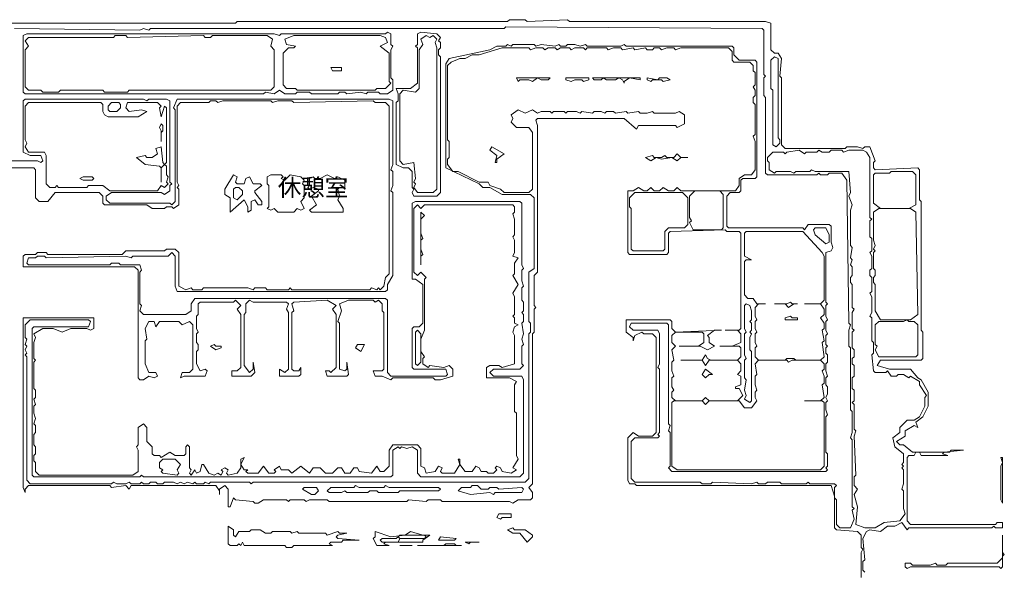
# Model space of a CAD drawing. Header units: millimetres. Extents: x -1440 to 58650, y -4147 to 35577.
# Tile 5 of 5: x 35819 to 58650, y 22823 to 35577. Entities that reach past the tile are written whole.
import ezdxf

# ---------------------------------------------------------------- set-up
doc = ezdxf.new("R2010")
doc.units = ezdxf.units.MM
doc.layers.add('EDITABLE_ROOM_LABELS', color=7, linetype='Continuous', lineweight=18, true_color=0x50555f)
doc.layers.add('RASTER_CONTOURS', color=7, linetype='Continuous', lineweight=18, true_color=0x50555f)
doc.styles.add('JAPANESE', font='msgothic.ttc')

msp = doc.modelspace()

# ---------------------------------------------------------------- linework, layer by layer
at = {"layer": 'RASTER_CONTOURS'}
for points in [[(55412, 22782), (55371, 22823), (55371, 23027), (55412, 23068), (55371, 23558), (55453, 23722), (55535, 23763), (55781, 23722), (55945, 23845), (56108, 23845), (56272, 23926), (56395, 23763), (56436, 23804), (58363, 23804), (58404, 23845), (58445, 23804), (58609, 23804), (58609, 23926), (58486, 23926), (58445, 23885), (56477, 23885), (56395, 23967), (56395, 25439), (56436, 25480), (56559, 25480), (56600, 25562), (56682, 25562), (56723, 25480), (57338, 25480), (57215, 25521), (57256, 25562), (57707, 25602), (57420, 25602), (57379, 25562), (56518, 25562), (56313, 25725), (56231, 25725), (56149, 25807), (56354, 25929), (56354, 26052), (56559, 26175), (56641, 26134), (56600, 26256), (56764, 26379), (56887, 26624), (56887, 26951), (56723, 27238), (56641, 27279), (56477, 27483), (55986, 27483), (55699, 27565), (55781, 27687), (56723, 27687), (56764, 27728), (56764, 28341), (56723, 28382), (56723, 31367), (56682, 31407), (56682, 32102), (56641, 32143), (55658, 32102), (55617, 32143), (55617, 32266), (55658, 32307), (55535, 32634), (55412, 32634), (55371, 32593), (55248, 32634), (55002, 32634), (54961, 32593), (53567, 32593), (53485, 32675), (53485, 34228), (53444, 34269), (53485, 34678), (53403, 34800), (53321, 34800), (53239, 34882), (53239, 35495), (53116, 35536), (48566, 35536), (48525, 35577), (47583, 35536), (47542, 35577), (47173, 35577), (47132, 35536), (40861, 35536), (40820, 35495), (23973, 35495)], [(35696, 35373), (38606, 35332), (38688, 35373), (38811, 35332), (38852, 35373), (47050, 35373), (47091, 35414), (53034, 35373), (53075, 35332), (53075, 34310), (53116, 34269), (53075, 34228), (53075, 33819), (53116, 33778), (53116, 32021), (53157, 31980), (54305, 31980), (54346, 32021), (54387, 31980), (54551, 31980), (54592, 32021), (54879, 32021), (55002, 31857), (55043, 28546), (55084, 28505), (55043, 28382), (55043, 28014), (55084, 27973), (55084, 26543), (55125, 26502), (55125, 26011), (55084, 25889), (55125, 25848), (55125, 24294), (55166, 24253), (55125, 24212), (55166, 24008), (55084, 23804), (54838, 23804), (54756, 23885), (54756, 24458), (54715, 24499), (54715, 24744), (54756, 24785), (54715, 24826), (54141, 24826), (54100, 24867), (54059, 24826), (53485, 24826), (53444, 24867), (53157, 24867), (53116, 24826), (52952, 24826), (52911, 24867), (52788, 24826), (51887, 24867), (51846, 24826), (51641, 24826), (51600, 24867), (50083, 24867), (50001, 24948), (50001, 25807), (50083, 25889), (50616, 25889), (50657, 25929), (50616, 25970), (50657, 26011), (50657, 27483), (50616, 27524), (50657, 27606), (50657, 28301), (50616, 28382), (50042, 28382), (49960, 28464), (50001, 28546), (50821, 28546), (50862, 28505), (50862, 26216), (50903, 26175), (50862, 26052), (50903, 26011), (50903, 25234), (50862, 25194), (50944, 25112), (54510, 25112), (54551, 25153), (54510, 25194), (54551, 25234), (54551, 25521), (54510, 25562), (54510, 26379), (54551, 26420), (54510, 26543), (54510, 26706), (54551, 26747), (54510, 26829), (54551, 26911), (54551, 27074), (54510, 27115), (54510, 27279), (54551, 27319), (54510, 27442), (54510, 27606), (54551, 27646), (54551, 27810), (54510, 27851), (54510, 27973), (54551, 28014), (54510, 28055), (54510, 28260), (54551, 28301), (54510, 28382), (54510, 28587), (54551, 28628), (54510, 28709), (54510, 28955), (54551, 28995), (54510, 29036), (54510, 30181), (54633, 30222), (54674, 30304), (54633, 30426), (54633, 30794), (54592, 30835), (54100, 30835), (54018, 30712), (53977, 30753), (52256, 30753), (52215, 30794), (52215, 31489), (52296, 31571), (52501, 31571), (52542, 31612), (52542, 31857), (52583, 31898), (52870, 31898), (52911, 31939), (52911, 34596), (52870, 34637), (52501, 34637), (52378, 34760), (52378, 34923), (52337, 34964), (49878, 34964), (49837, 35005), (49755, 34964), (48976, 34964), (48935, 35005), (48812, 34964), (48689, 35005), (48525, 35005), (48485, 34964), (48362, 34964), (48321, 35005), (48239, 34964), (47911, 35005), (47788, 34964), (47747, 35005), (47255, 35005), (47214, 34964), (47132, 35005), (47091, 34964), (46886, 34964), (46722, 34882), (45779, 34678), (45697, 34555), (45697, 32143), (46476, 31775), (46558, 31694), (46722, 31694), (47009, 31530), (47665, 31530), (47747, 31448), (47747, 29813), (47624, 29731), (47624, 28587), (47665, 28546), (47665, 28341), (47624, 28301), (47624, 24948), (47542, 24867), (41229, 24867), (41188, 24826), (41147, 24867), (40246, 24867), (40205, 24826), (40123, 24867), (40082, 24826), (39918, 24826), (39877, 24867), (39836, 24826), (39713, 24867), (39631, 24826), (39549, 24867), (39467, 24826), (39385, 24867), (39180, 24867), (39139, 24826), (39016, 24826), (38975, 24867), (38852, 24867), (38811, 24826), (38688, 24826), (38647, 24867), (38606, 24826), (38401, 24826), (38360, 24867), (38278, 24826), (38073, 24826), (37991, 24867), (37950, 24826), (36065, 24826), (35983, 24907), (35983, 27769), (35942, 27810), (35983, 27851), (35942, 27933), (35983, 28014), (35942, 28055), (35983, 28178), (35942, 28219), (35942, 28505), (36065, 28628), (37417, 28628), (37458, 28587), (37417, 28464), (36147, 28464), (36106, 28423), (36106, 25030), (36147, 24989), (38606, 24989), (38647, 25030), (38688, 24989), (44427, 24989), (44468, 25030), (44468, 25602), (44591, 25684), (44632, 25643), (44673, 25684), (44795, 25643), (44918, 25684), (45041, 25602), (45041, 25071), (45123, 24989), (47419, 24989), (47501, 25071), (47501, 27238), (47460, 27319), (46804, 27319), (46722, 27401), (46804, 27483), (47419, 27483), (47501, 27565), (47460, 27606), (47460, 28014), (47501, 28055), (47460, 28178), (47501, 28301), (47460, 28546), (47501, 28587), (47501, 28750), (47460, 28791), (47501, 28832), (47501, 29036), (47460, 29077), (47460, 29363), (47501, 29404), (47460, 29527), (47460, 29772), (47501, 29813), (47460, 29895), (47460, 31326), (47419, 31367), (45000, 31367), (44918, 31326), (44918, 29568), (45000, 29568), (45164, 29445), (45164, 28546), (45082, 28464), (44959, 28464), (44918, 28423), (44918, 27524), (44959, 27483), (45697, 27483), (45738, 27360), (45697, 27319), (44427, 27319), (44345, 27401), (44345, 29077), (44304, 29118), (39877, 29118), (39795, 28995), (39795, 28832), (39672, 28750), (38688, 28750), (38606, 28832), (38647, 28955), (38606, 28995), (38606, 29731), (38647, 29772), (38606, 29895), (38155, 29895), (38114, 29936), (37950, 29936), (37909, 29895), (36024, 29895), (35983, 29936), (36024, 30058), (36188, 30058), (36229, 30099), (36393, 30099), (36434, 30058), (38278, 30099), (38401, 30058), (38442, 30099), (39262, 30099), (39344, 30181), (39426, 30099), (39426, 29404), (39467, 29282), (44304, 29282), (44345, 29323), (44345, 29445), (44468, 29650), (44468, 31571), (44427, 31612), (44468, 31734), (44468, 32061), (44427, 32102), (44468, 32225), (44468, 33697), (44386, 33738), (39467, 33738), (39385, 33533), (39426, 33492), (39426, 31367), (39344, 31285), (39303, 31326), (37909, 31326), (37827, 31407), (37827, 31489), (37950, 31571), (39098, 31571), (39180, 31530), (39303, 31612), (39303, 31734), (39344, 31775), (39303, 31816), (39303, 33697), (39221, 33738), (38811, 33738), (38770, 33697), (38688, 33738), (35942, 33738), (35901, 33697), (35901, 32511), (36065, 32429), (36311, 32429), (36352, 32307), (36311, 32266), (36229, 32307), (35368, 32307)], [(35532, 32143), (36147, 32143), (36188, 32102), (36188, 31448), (36270, 31367), (36475, 31367), (36639, 31571), (37663, 31571), (37745, 31489), (37745, 31326), (37786, 31285), (38770, 31285), (38893, 31203), (39180, 31203), (39221, 31244), (39344, 31244), (39385, 31203), (39508, 31285), (39508, 31653), (39467, 31694), (39508, 31734), (39467, 31816), (39467, 33574), (39549, 33656), (40205, 33656), (40246, 33697), (40369, 33697), (40410, 33656), (40533, 33697), (41639, 33697), (41680, 33656), (41803, 33697), (42131, 33697), (42172, 33656), (44017, 33697), (44058, 33656), (44304, 33656), (44386, 33574), (44386, 29690), (44304, 29609), (44263, 29404), (44181, 29323), (44140, 29363), (44099, 29323), (43976, 29363), (43935, 29323), (42131, 29323), (42090, 29363), (42049, 29323), (41557, 29323), (41516, 29363), (41270, 29363), (41229, 29323), (41106, 29363), (40082, 29363), (40041, 29323), (39836, 29323), (39795, 29363), (39672, 29323), (39508, 29404), (39508, 30181), (39426, 30263), (39221, 30263), (39180, 30222), (38278, 30222), (38196, 30140), (36475, 30140), (36434, 30181), (36229, 30181), (36188, 30140), (35942, 30140), (35901, 30099), (35901, 29854), (38483, 29854), (38565, 29772), (38565, 27279), (38606, 27238), (38688, 27238), (38811, 27319), (38934, 27279), (39016, 27319), (38975, 27401), (38811, 27401), (38729, 27606), (38729, 28137), (38770, 28178), (38729, 28423), (38811, 28587), (38934, 28587), (38975, 28464), (39057, 28587), (39508, 28587), (39590, 28505), (39754, 28587), (39836, 28505), (39836, 27483), (39754, 27401), (39590, 27401), (39549, 27279), (39631, 27319), (40123, 27319), (40164, 27442), (40123, 27483), (40000, 27442), (39918, 27606), (39918, 27892), (39959, 27933), (39959, 28055), (39918, 28096), (39918, 28301), (39959, 28341), (39918, 28423), (39918, 28709), (39959, 28750), (39959, 28995), (40000, 29036), (40779, 29036), (40820, 29077), (40943, 28955), (40861, 28873), (40943, 28750), (40943, 27524), (40861, 27442), (40738, 27442), (40738, 27319), (41188, 27319), (41270, 27401), (41229, 27646), (41229, 27483), (41147, 27401), (41024, 27565), (41024, 28750), (41065, 28791), (41065, 28995), (41147, 29077), (41229, 29036), (42008, 29036), (42049, 28995), (42008, 28873), (42049, 28791), (42049, 27483), (41967, 27401), (41844, 27483), (41844, 27319), (42295, 27319), (42336, 27360), (42336, 27524), (42295, 27442), (42172, 27442), (42131, 27483), (42131, 28791), (42172, 28832), (42131, 28995), (42172, 29036), (42951, 29077), (43156, 28955), (43074, 28873), (43156, 28750), (43156, 27524), (43033, 27401), (42992, 27442), (42910, 27442), (42951, 27319), (43402, 27319), (43443, 27360), (43402, 27646), (43402, 27483), (43361, 27442), (43238, 27483), (43238, 28546), (43197, 28587), (43279, 28832), (43238, 28995), (43443, 29077), (44017, 29077), (44058, 29036), (44140, 29077), (44222, 28995), (44222, 28832), (44263, 28791), (44263, 27483), (44222, 27442), (44017, 27442), (44058, 27319), (44222, 27319), (44427, 27238), (44468, 27279), (45410, 27279), (45451, 27238), (45574, 27238), (45861, 27319), (45861, 27483), (45779, 27565), (45656, 27524), (45328, 27565), (45287, 27524), (45164, 27606), (45164, 27728), (45205, 27769), (45123, 27892), (45123, 28178), (45205, 28382), (45205, 29568), (45246, 29609), (45123, 29731), (45041, 29650), (44959, 29731), (44959, 31203), (45041, 31285), (45123, 31203), (45205, 31285), (47255, 31285), (47296, 31244), (47296, 31121), (47255, 31080), (47296, 30958), (47296, 30590), (47255, 30549), (47296, 30467), (47296, 30181), (47255, 30099), (47378, 30058), (47296, 29936), (47296, 29690), (47255, 29650), (47378, 29445), (47255, 29241), (47296, 29159), (47296, 28750), (47255, 28709), (47296, 28668), (47296, 28546), (47378, 28505), (47296, 28464), (47255, 28341), (47296, 28260), (47296, 27606), (47009, 27524), (46927, 27565), (46722, 27565), (46640, 27524), (46640, 27279), (47173, 27279), (47337, 27197), (47296, 27115), (47296, 26502), (47337, 26461), (47337, 25480), (47378, 25398), (47255, 25194), (47337, 25153), (47214, 25071), (47009, 25112), (46968, 25194), (46886, 25234), (46845, 25194), (46886, 25153), (46804, 25071), (46681, 25071), (46640, 25112), (46517, 25112), (46476, 25194), (46394, 25234), (46312, 25112), (46148, 25112), (46025, 25275), (46025, 25398), (45984, 25398), (46025, 25275), (45902, 25071), (45615, 25071), (45574, 25112), (45615, 25194), (45533, 25234), (45451, 25112), (45246, 25071), (45205, 25194), (45123, 25234), (45123, 25643), (45041, 25725), (44468, 25725), (44386, 25602), (44386, 25234), (44263, 25112), (44181, 25112), (44099, 25234), (43976, 25071), (43689, 25112), (43648, 25194), (43566, 25194), (43484, 25071), (43361, 25071), (43279, 25194), (43197, 25194), (43074, 25071), (42910, 25071), (42787, 25194), (42623, 25194), (42541, 25071), (42336, 25234), (42131, 25071), (42049, 25153), (41885, 25153), (41844, 25234), (41721, 25153), (41762, 25112), (41721, 25071), (41598, 25071), (41475, 25234), (41352, 25071), (41106, 25071), (41065, 25112), (41106, 25153), (41024, 25153), (40943, 25275), (41024, 25439), (40943, 25398), (40943, 25194), (40861, 25071), (40656, 25030), (40615, 25071), (40656, 25153), (40574, 25194), (40492, 25153), (40533, 25112), (40492, 25030), (40410, 25071), (40328, 25030), (40205, 25071), (40082, 25275), (40041, 25275), (40000, 25112), (39918, 25071), (39877, 25153), (39795, 25030), (39754, 25071), (39795, 25153), (39754, 25194), (39754, 25684), (39713, 25725), (39672, 25684), (39672, 25521), (39631, 25480), (39426, 25480), (39303, 25562), (39098, 25439), (39057, 25480), (38934, 25480), (38893, 25521), (38893, 25684), (38770, 25807), (38770, 26134), (38688, 26216), (38565, 26134), (38565, 25725), (38524, 25684), (38565, 25602), (38565, 25112), (38442, 25030), (36270, 25030), (36188, 25112), (36188, 25316), (36147, 25357), (36147, 25480), (36188, 25521), (36188, 25684), (36147, 25725), (36147, 25970), (36188, 26011), (36188, 26175), (36147, 26216), (36188, 26338), (36147, 26461), (36147, 26624), (36188, 26665), (36147, 26788), (36188, 26829), (36188, 26992), (36147, 27033), (36147, 27646), (36188, 27687), (36147, 27728), (36147, 28096), (36188, 28219), (36147, 28301), (36352, 28423), (36598, 28423), (36803, 28341), (37008, 28423), (37376, 28423), (37458, 28382), (37540, 28423), (37540, 28668), (35901, 28668), (35901, 24744), (35942, 24621), (35942, 24703), (36024, 24785), (37909, 24785), (37950, 24744), (38278, 24785), (38360, 24703), (38401, 24785), (40369, 24785), (40451, 24662), (40451, 24580), (40451, 24703), (40574, 24785), (40656, 24703), (40656, 24294), (40697, 24294), (40779, 24499), (40820, 24458), (41229, 24417), (41270, 24376), (41352, 24376), (41475, 24458), (42008, 24458), (42049, 24417), (42090, 24458), (42418, 24458), (42459, 24417), (42541, 24458), (42951, 24458), (42992, 24417), (44795, 24417), (44836, 24458), (45246, 24417), (45287, 24458), (45574, 24458), (45615, 24417), (47173, 24417), (47255, 24376), (47378, 24458), (47665, 24458), (47706, 24499), (47706, 24621), (47624, 24744), (47706, 24826), (47706, 28301), (47747, 28341), (47747, 28873), (47788, 28914), (47747, 28955), (47747, 29650), (47829, 29731), (47829, 33124), (47788, 33247), (47829, 33288), (49837, 33288), (50124, 33043), (50165, 33124), (51026, 33124), (51067, 33083), (51231, 33165), (51231, 33370), (51108, 33451), (51026, 33411), (50534, 33411), (50493, 33451), (50370, 33411), (50206, 33411), (50165, 33451), (49919, 33411), (49878, 33451), (49632, 33411), (49591, 33451), (49427, 33451), (49386, 33411), (49304, 33451), (49140, 33451), (49099, 33411), (48853, 33451), (48812, 33411), (48730, 33451), (48525, 33451), (48485, 33411), (48444, 33451), (48198, 33451), (48157, 33411), (48116, 33451), (47911, 33451), (47829, 33411), (47706, 33492), (47542, 33411), (47378, 33492), (47214, 33370), (47255, 33288), (47214, 33206), (47337, 33083), (47624, 33083), (47706, 32961), (47706, 31653), (47624, 31571), (47050, 31571), (46968, 31653), (46722, 31734), (46681, 31816), (46476, 31816), (45984, 32061), (45861, 32061), (45738, 32225), (45738, 32348), (45779, 32389), (45779, 32756), (45738, 32797), (45738, 34514), (45820, 34596), (46025, 34678), (46148, 34678), (46312, 34760), (46476, 34760), (47009, 34923), (47624, 34923), (47665, 34882), (47788, 34923), (47952, 34923), (47993, 34882), (48075, 34923), (48239, 34923), (48280, 34882), (48362, 34923), (48566, 34923), (48607, 34882), (48689, 34923), (48894, 34923), (48935, 34882), (48976, 34923), (49427, 34923), (49468, 34882), (49591, 34923), (49755, 34923), (49796, 34882), (50042, 34923), (50083, 34882), (50329, 34923), (50370, 34882), (50493, 34882), (50534, 34923), (50657, 34923), (50698, 34882), (50821, 34923), (50985, 34923), (51026, 34882), (51149, 34923), (52256, 34923), (52337, 34841), (52337, 34637), (52378, 34596), (52747, 34596), (52829, 34514), (52829, 34392), (52870, 34351), (52870, 34065), (52829, 34024), (52870, 33942), (52870, 33819), (52829, 33778), (52829, 33656), (52870, 33615), (52870, 32920), (52829, 32879), (52870, 32756), (52870, 32102), (52788, 31980), (52624, 31980), (52501, 31898), (52501, 31734), (52419, 31612), (51149, 31612), (51067, 31694), (50985, 31612), (50862, 31612), (50739, 31694), (50657, 31612), (50534, 31612), (50452, 31694), (50370, 31612), (50288, 31612), (50165, 31694), (50042, 31612), (49919, 31612), (49919, 30181), (49960, 30140), (50821, 30140), (50862, 30181), (50862, 30631), (50903, 30672), (52174, 30712), (52215, 30672), (52501, 30672), (52542, 30631), (52542, 28423), (52501, 28382), (52174, 28382), (52460, 28382), (52542, 28301), (52542, 28096), (52337, 28014), (52051, 28014), (52501, 28014), (52542, 27973), (52542, 27769), (52460, 27687), (51846, 27687), (51764, 27728), (51723, 27810), (51641, 27687), (51149, 27687), (51641, 27687), (51723, 27565), (51805, 27687), (52460, 27687), (52542, 27606), (52542, 27442), (52460, 27360), (52542, 27319), (52542, 27115), (52419, 27074), (52419, 27033), (52501, 27033), (52583, 26870), (52460, 26747), (51805, 26747), (51723, 26829), (51641, 26747), (51026, 26747), (50944, 26829), (50944, 26951), (50985, 26992), (50944, 27074), (50944, 27279), (50985, 27319), (50944, 27442), (50944, 27646), (50985, 27687), (50944, 27933), (51026, 28014), (50944, 28096), (50944, 28260), (51026, 28341), (51641, 28341), (51682, 28301), (51682, 28096), (51559, 28014), (51108, 28014), (51600, 28014), (51764, 27933), (51928, 28014), (51805, 28096), (51805, 28219), (51764, 28260), (51928, 28382), (52092, 28382), (51026, 28341), (50944, 28423), (50944, 28587), (50903, 28628), (49878, 28628), (49878, 28341), (50042, 28219), (50042, 28137), (50083, 28260), (50247, 28341), (50288, 28301), (50493, 28301), (50575, 28219), (50575, 26011), (50493, 25929), (50165, 25929), (50042, 26011), (49919, 25889), (49919, 24907), (49960, 24826), (50083, 24826), (50124, 24785), (54633, 24785), (54715, 24540), (54715, 23804), (54756, 23763), (55248, 23722), (55330, 23640), (55330, 23354), (55371, 23313), (55330, 23231), (55330, 22659)]]:
    msp.add_lwpolyline(points, dxfattribs=at)
for points in [[(44468, 34964), (44427, 35005), (44427, 35250), (44345, 35291), (44304, 35250), (41885, 35250), (41844, 35209), (41721, 35250), (35983, 35250), (35901, 35209), (35901, 33901), (35942, 33860), (41475, 33860), (41516, 33901), (41721, 33860), (41844, 33942), (41967, 33860), (42213, 33860), (42254, 33901), (42541, 33901), (42582, 33860), (43197, 33860), (43238, 33901), (43361, 33901), (43402, 33860), (43730, 33901), (43853, 33860), (43894, 33901), (44140, 33901), (44181, 33860), (44345, 33860), (44468, 33942), (44468, 34187), (44427, 34228), (44427, 34882)], [(35942, 35087), (36024, 35168), (37991, 35168), (38032, 35209), (38278, 35209), (38319, 35168), (40082, 35209), (40123, 35168), (40246, 35168), (40287, 35209), (41557, 35209), (41680, 35127), (41639, 34964), (41721, 34882), (41721, 34024), (41639, 33942), (38360, 33942), (38319, 33901), (37786, 33901), (37745, 33942), (36762, 33942), (36721, 33901), (36352, 33901), (36311, 33942), (36024, 33942), (35942, 34024), (35942, 34882), (36024, 34964)], [(41967, 35127), (42172, 35209), (44181, 35209), (44304, 35168), (44345, 35046), (44181, 34964), (44386, 34800), (44386, 34146), (44427, 34105), (44304, 33983), (44099, 33983), (44058, 33942), (42254, 33942), (42213, 33983), (42008, 33983), (41926, 34065), (41926, 34800), (42049, 34923), (42172, 34923), (42213, 34964), (42008, 35005)], [(45123, 35291), (45041, 35250), (45041, 35005), (45000, 34964), (45041, 34923), (45041, 34105), (44877, 33983), (44550, 33983), (44591, 33860), (44591, 33697), (44550, 33656), (44550, 32225), (44714, 32143), (44836, 32143), (44918, 32061), (44918, 31694), (44959, 31653), (44918, 31571), (44959, 31489), (45492, 31489), (45574, 31571), (45574, 34719), (45533, 34760), (45533, 34882), (45574, 34923), (45574, 35046), (45533, 35087), (45574, 35168), (45492, 35250)], [(45246, 35209), (45328, 35168), (45410, 35209), (45492, 35127), (45451, 35046), (45492, 34923), (45492, 31653), (45410, 31571), (45041, 31571), (44959, 31694), (45000, 31775), (44959, 31816), (45000, 31898), (44959, 32266), (44714, 32225), (44632, 32307), (44632, 33860), (44714, 33942), (45000, 33901), (45082, 33983), (45082, 34882), (45164, 35005), (45123, 35127)], [(53321, 34719), (53403, 34678), (53403, 32838), (53444, 32797), (53444, 32716), (53362, 32634), (53280, 32675), (53280, 33942), (53239, 33983), (53239, 34637)], [(43033, 34473), (43074, 34392), (43279, 34392), (43279, 34473)], [(47378, 34146), (47419, 34187), (47624, 34187), (47706, 34146), (47829, 34228), (47911, 34187), (48075, 34187), (48116, 34228), (47337, 34228)], [(48485, 34228), (48485, 34187), (48607, 34146), (48689, 34187), (48853, 34187), (48894, 34146), (49017, 34187), (49017, 34228)], [(49099, 34228), (49140, 34187), (49304, 34187), (49345, 34228), (49427, 34187), (49632, 34187), (49714, 34228), (49796, 34187), (49837, 34105), (49837, 34146), (49960, 34228), (50206, 34187), (50206, 34228)], [(50370, 34228), (50370, 34187), (50452, 34146), (50493, 34187), (50698, 34187), (50739, 34146), (50903, 34187), (50821, 34228), (50657, 34228), (50616, 34187)], [(35942, 33574), (36024, 33656), (37704, 33656), (37745, 33615), (37745, 33451), (37786, 33370), (37868, 33329), (38565, 33329), (38770, 33451), (38647, 33492), (38360, 33451), (38278, 33533), (38319, 33656), (39016, 33656), (39098, 33574), (39057, 33533), (39098, 33329), (39180, 33574), (39221, 33533), (39221, 32266), (39180, 32225), (39139, 32266), (39098, 32634), (38975, 32593), (39016, 32470), (38893, 32389), (38770, 32389), (38729, 32429), (38524, 32389), (38729, 32225), (39057, 32184), (39098, 32143), (39098, 31816), (39098, 32143), (39180, 32225), (39221, 32184), (39221, 31980), (39262, 31939), (39221, 31816), (39262, 31775), (39180, 31694), (39098, 31734), (39016, 31612), (37909, 31612), (37745, 31734), (37417, 31734), (37376, 31694), (36721, 31694), (36680, 31734), (36639, 31694), (36516, 31694), (36434, 31775), (36434, 32429), (36393, 32511), (36024, 32511), (35942, 32634), (35983, 32716), (35942, 32797)], [(37868, 33492), (37868, 33574), (37950, 33656), (38114, 33656), (38155, 33615), (38155, 33533), (38073, 33451), (37909, 33451)], [(39098, 33165), (39057, 33083), (39098, 33002), (39098, 32756), (39098, 32961), (39139, 33002), (39139, 33124)], [(46763, 32634), (46722, 32552), (46886, 32429), (46845, 32266), (46886, 32266), (46886, 32348), (47050, 32470)], [(51313, 32389), (51149, 32389), (51067, 32470), (50985, 32389), (50821, 32389), (50780, 32429), (50698, 32389), (50534, 32389), (50493, 32429), (50329, 32389), (50452, 32307), (50575, 32389), (50698, 32348), (50944, 32389), (51067, 32307), (51149, 32389)], [(53280, 32511), (53526, 32511), (53567, 32470), (53608, 32511), (53895, 32552), (54018, 32470), (54059, 32511), (54305, 32511), (54346, 32552), (54428, 32511), (54592, 32511), (54633, 32552), (54879, 32552), (54920, 32511), (55043, 32552), (55371, 32552), (55453, 32511), (55535, 32389), (55535, 30999), (55576, 30958), (55535, 30917), (55535, 30549), (55576, 30508), (55576, 30222), (55535, 30181), (55576, 30099), (55576, 29813), (55535, 29772), (55535, 29650), (55576, 29609), (55576, 29282), (55535, 29241), (55576, 29159), (55576, 28791), (55535, 28709), (55576, 28668), (55576, 28137), (55617, 28096), (55617, 27851), (55576, 27810), (55617, 27442), (55658, 27401), (55904, 27401), (55945, 27442), (56027, 27319), (56149, 27319), (56190, 27360), (56313, 27360), (56436, 27279), (56477, 27319), (56682, 27197), (56682, 27115), (56846, 26870), (56805, 26829), (56805, 26624), (56682, 26379), (56559, 26297), (56395, 26297), (56231, 26134), (56231, 26011), (56067, 25889), (56108, 25684), (56313, 25521), (56313, 25316), (56272, 25275), (56313, 25234), (56272, 25194), (56313, 25153), (56313, 24826), (56272, 24703), (56313, 24662), (56313, 24253), (56354, 24131), (56231, 23967), (55863, 23926), (55658, 23804), (55412, 23804), (55207, 23885), (55248, 24294), (55166, 24580), (55248, 24703), (55166, 24785), (55166, 24989), (55207, 25030), (55166, 25929), (55207, 26052), (55166, 26093), (55166, 26665), (55125, 26706), (55166, 26747), (55166, 26992), (55125, 27033), (55125, 27279), (55166, 27319), (55166, 27565), (55125, 27606), (55125, 27728), (55166, 27769), (55166, 27933), (55125, 27973), (55125, 28341), (55166, 28382), (55125, 28423), (55125, 28791), (55166, 28873), (55125, 28914), (55125, 29445), (55084, 29486), (55084, 29609), (55125, 29650), (55125, 29854), (55084, 29895), (55125, 30017), (55084, 30058), (55125, 30304), (55084, 30345), (55084, 31162), (55125, 31285), (55043, 31489), (55084, 31571), (55043, 32061), (54264, 32061), (54182, 32102), (54141, 32061), (53813, 32061), (53772, 32021), (53690, 32061), (53362, 32061), (53321, 32021), (53198, 32102), (53198, 32266), (53157, 32307), (53157, 32389)], [(40779, 31980), (40574, 31653), (40574, 31530), (40697, 31448), (40697, 31121), (41024, 31407), (41106, 31244), (41106, 31121), (41188, 31162), (41188, 31367), (41270, 31407), (41352, 31285), (41434, 31285), (41434, 31367), (41270, 31571), (41270, 31612), (41434, 31734), (41393, 31775), (41229, 31775), (41147, 31939), (41065, 31898), (41024, 31775), (40861, 31775), (40820, 31816), (40861, 31939)], [(41557, 31939), (41557, 31775), (41598, 31734), (41598, 31244), (41557, 31203), (41639, 31162), (41721, 31203), (41803, 31121), (42172, 31121), (42254, 31203), (42336, 31162), (42418, 31203), (42336, 31367), (42418, 31448), (42418, 31734), (42377, 31775), (42418, 31857), (42336, 31939), (42090, 31980), (41967, 31857), (41885, 31898), (41926, 31939), (41885, 31980), (41639, 31980)], [(42541, 31898), (42541, 31734), (42500, 31694), (42541, 31653), (42623, 31694), (42746, 31653), (42746, 31612), (42582, 31489), (42705, 31285), (42541, 31162), (42582, 31121), (43320, 31121), (43320, 31203), (43197, 31407), (43238, 31489), (43197, 31653), (43238, 31694), (43361, 31694), (43361, 31857), (43197, 31939), (43115, 31898), (42951, 31980), (42787, 31898), (42664, 31898), (42623, 31939)], [(55617, 31980), (55658, 32021), (55986, 32021), (56027, 32061), (56518, 32061), (56600, 31980), (56600, 31285), (56436, 31203), (55781, 31203), (55617, 31326)], [(37212, 31898), (37294, 31857), (37499, 31857), (37540, 31898), (37499, 31939), (37294, 31939)], [(40820, 31694), (40902, 31694), (40983, 31612), (40983, 31530), (40861, 31407), (40779, 31448), (40779, 31653)], [(50083, 31571), (51190, 31571), (51313, 31448), (51313, 30835), (51231, 30753), (50862, 30753), (50780, 30672), (50780, 30263), (50739, 30222), (50042, 30222), (50001, 30263), (50001, 31203), (49960, 31244), (49960, 31448)], [(51477, 31612), (52051, 31612), (52133, 31530), (52133, 30753), (52092, 30712), (51436, 30712), (51354, 30876), (51395, 30917), (51354, 30999), (51354, 31489)], [(45123, 31121), (45123, 29895), (45123, 30099), (45164, 30140), (45123, 30263), (45123, 30467), (45164, 30508), (45123, 30631), (45123, 30958), (45205, 31039)], [(55740, 31203), (56477, 31203), (56600, 31121), (56641, 28750), (56477, 28628), (55781, 28628), (55658, 28832), (55658, 29445), (55617, 29486), (55617, 29609), (55658, 29650), (55658, 29772), (55617, 29813), (55617, 30181), (55658, 30222), (55617, 30263), (55658, 30345), (55617, 30467), (55617, 31121)], [(52665, 30672), (53977, 30672), (54428, 30181), (54469, 30099), (54469, 29077), (54387, 28995), (54018, 28995), (54387, 28995), (54469, 28873), (54469, 28750), (54387, 28668), (54469, 28546), (54469, 28423), (54428, 28382), (54469, 28137), (54428, 28096), (54469, 27769), (54387, 27687), (53813, 27687), (53772, 27728), (53608, 27728), (53567, 27687), (52952, 27687), (52870, 27769), (52870, 27973), (52911, 28014), (52870, 28096), (52870, 28301), (52911, 28341), (52870, 28423), (52870, 28587), (52911, 28628), (52870, 28709), (52870, 28914), (52952, 28995), (53116, 28995), (52911, 28995), (52829, 29118), (52706, 29118), (52624, 29200), (52624, 29977), (52665, 30017), (52788, 30017), (52624, 30099), (52624, 30631)], [(54223, 30712), (54264, 30753), (54510, 30753), (54592, 30590), (54592, 30426), (54510, 30385), (54264, 30590)], [(52665, 28995), (52747, 28955), (52788, 28832), (52788, 28628), (52747, 28587), (52788, 28546), (52788, 28382), (52747, 28341), (52788, 28301), (52747, 28219), (52747, 27933), (52788, 27892), (52788, 26747), (52747, 26706), (52624, 26788), (52665, 26870), (52624, 26992), (52665, 27238), (52624, 27279), (52624, 27687), (52665, 27728), (52624, 27810), (52624, 28301), (52665, 28341), (52624, 28423), (52624, 28955)], [(53854, 28995), (53731, 28995), (53690, 29036), (53608, 28995), (53321, 28995), (53567, 28995), (53649, 28914), (53772, 28995)], [(53567, 28668), (53567, 28628), (53854, 28628), (53854, 28668), (53731, 28668), (53690, 28709)], [(56641, 28505), (56641, 27810), (56600, 27769), (55740, 27769), (55658, 27933), (55699, 28014), (55658, 28055), (55658, 28505), (55740, 28587), (56313, 28587), (56395, 28628), (56436, 28587), (56559, 28587)], [(45041, 28382), (45123, 28301), (45123, 27646), (45041, 27565), (45000, 27606), (45000, 28341)], [(40246, 28014), (40369, 27933), (40492, 27973), (40492, 28014), (40369, 28014), (40328, 28055)], [(43812, 28055), (43648, 28055), (43607, 27973), (43730, 27892)], [(54469, 27606), (54469, 27483), (54428, 27442), (54469, 27319), (54469, 27156), (54428, 27115), (54469, 26829), (54387, 26747), (54018, 26747), (54428, 26747), (54469, 26706), (54469, 25234), (54387, 25153), (51067, 25153), (50944, 25234), (50944, 26706), (50985, 26747), (51641, 26747), (51723, 26665), (51805, 26747), (52501, 26747), (52624, 26584), (52788, 26584), (52911, 26747), (52870, 26829), (52870, 26951), (52911, 26992), (52870, 27115), (52870, 27319), (52911, 27360), (52870, 27606), (52952, 27687), (53608, 27687), (53649, 27646), (53731, 27687), (54387, 27687)], [(51723, 27483), (51641, 27360), (51723, 27279), (51805, 27360), (51887, 27360)], [(39057, 25316), (39139, 25398), (39426, 25398), (39549, 25275), (39467, 25153), (39508, 25071), (39467, 25030), (39139, 25071), (39098, 25112), (39139, 25153), (39057, 25194)], [(58568, 25439), (58609, 25316), (58568, 25234), (58568, 24458), (58609, 24376), (58609, 25439)], [(42377, 24703), (42418, 24744), (42705, 24744), (42746, 24662), (42664, 24580), (42582, 24580)], [(42951, 24662), (43033, 24744), (43566, 24744), (43607, 24785), (43689, 24744), (44263, 24744), (44304, 24785), (44386, 24744), (45533, 24744), (45574, 24703), (45533, 24662), (44632, 24662), (44591, 24621), (44140, 24621), (44099, 24662), (43935, 24662), (43894, 24621), (43402, 24621), (43361, 24662), (43279, 24621), (42992, 24621)], [(45984, 24662), (46066, 24744), (46271, 24744), (46312, 24785), (46435, 24785), (46517, 24703), (46681, 24703), (46722, 24744), (46886, 24744), (46927, 24703), (47460, 24744), (47501, 24703), (47460, 24621), (46845, 24621), (46804, 24580), (46722, 24621), (46271, 24580)], [(46886, 24049), (46968, 24008), (47009, 24049), (47214, 24049), (47214, 24131), (46927, 24131)], [(40656, 23845), (40656, 23436), (40697, 23395), (40861, 23395), (40902, 23436), (40943, 23395), (40983, 23477), (41024, 23395), (41967, 23395), (42008, 23354), (42131, 23354), (42172, 23395), (43074, 23395), (42992, 23436), (43033, 23477), (43279, 23477), (43320, 23518), (43689, 23518), (43197, 23558), (43156, 23599), (43197, 23640), (43402, 23681), (43238, 23681), (43197, 23722), (42951, 23640), (42910, 23681), (42295, 23681), (42254, 23722), (42131, 23681), (42090, 23722), (41680, 23722), (41639, 23681), (41516, 23681), (41393, 23763), (41188, 23763), (41147, 23722), (40902, 23722), (40820, 23599), (40779, 23640), (40779, 23763)], [(47132, 23763), (47255, 23681), (47419, 23681), (47583, 23477), (47706, 23599), (47706, 23640), (47542, 23763), (47296, 23763), (47255, 23804)], [(44017, 23558), (44099, 23395), (44386, 23395), (44263, 23436), (44304, 23477), (45164, 23477), (45164, 23518), (45328, 23640), (45164, 23640), (44877, 23722), (44754, 23640), (44427, 23599), (44058, 23722), (44058, 23599)], [(44632, 23558), (44591, 23477), (44222, 23477), (44181, 23518), (44222, 23558), (44550, 23558), (44591, 23599)], [(44591, 23599), (44632, 23640), (45205, 23640), (45246, 23599), (45205, 23558), (44632, 23558)], [(45533, 23518), (45902, 23518), (45943, 23558), (45574, 23599)], [(58609, 23640), (58609, 23109), (58486, 22986), (57338, 22986), (57297, 22945), (57092, 22945), (57051, 22986), (56928, 22945), (56518, 22945), (56477, 22986), (56354, 22986), (56354, 22904), (56395, 22863), (56477, 22904), (58527, 22904), (58568, 22863), (58609, 22904), (58609, 23150), (58650, 23190), (58609, 23231)], [(44632, 23395), (44918, 23395)], [(46066, 23395), (45943, 23395), (45902, 23436), (45697, 23436), (45656, 23395), (45041, 23395)], [(46148, 23477), (46230, 23436), (46271, 23477), (46476, 23477)]]:
    msp.add_lwpolyline(points, close=True, dxfattribs=at)

# ---------------------------------------------------------------- texts
at = {"layer": 'EDITABLE_ROOM_LABELS', "style": 'JAPANESE'}
msp.add_text('休憩室', height=400, dxfattribs=at).set_placement((41803, 31489))

doc.saveas('drawing.dxf')
